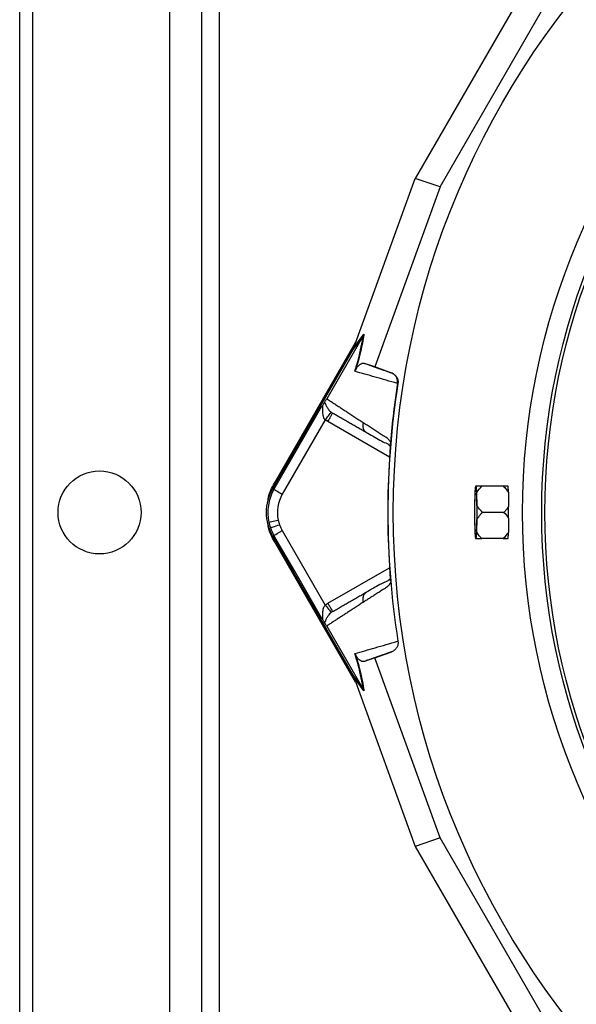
# Model space of a CAD drawing. Header units: millimetres. Extents: x 2154 to 3654, y 2206 to 3676.
# Tile 5 of 15: x 2154 to 2502, y 2698 to 3315. Entities that reach past the tile are written whole.
import ezdxf

# ---------------------------------------------------------------- set-up
doc = ezdxf.new("R2010")
doc.units = ezdxf.units.MM
doc.header["$LTSCALE"] = 2

msp = doc.modelspace()

# ---------------------------------------------------------------- linework, layer by layer
at = {"color": 7, "linetype": 'Continuous', "lineweight": 25}
for p, q in [((2278.62, 3676.48), (2278.62, 2336.48)), ((2153.62, 2376.48), (2153.62, 3636.48)), ((2161.62, 3636.48), (2161.62, 2376.48)), ((2247.62, 2376.48), (2247.62, 3636.48)), ((2267.62, 2376.48), (2267.62, 3636.48)), ((2471.28, 3336.81), (2401.38, 3215.75)), ((2416.93, 3210.48), (2483.61, 3325.98)), ((2363.03, 3110.15), (2401.38, 3215.75)), ((2416.93, 3210.48), (2401.38, 3215.75)), ((2416.93, 3210.48), (2375.96, 3097.69)), ((2368.69, 3117.16), (2345.91, 3077.7)), ((2368.7, 3117.19), (2362.33, 3108.52)), ((2362.82, 3109.56), (2369.2, 3118.24)), ((2313.12, 3024.75), (2364.05, 3112.97)), ((2313.48, 3024.54), (2363.23, 3110.72)), ((2362.33, 3108.52), (2312.02, 3021.38)), ((2375.96, 3097.69), (2369.58, 3099.85)), ((2386.66, 3093.8), (2375.96, 3097.69)), ((2386.42, 3093.88), (2386.66, 3093.8)), ((2390.54, 3087.23), (2390.27, 3087.31)), ((2312.87, 3020.89), (2342.94, 3072.96)), ((2345, 3064.54), (2318.07, 3017.89)), ((2346.63, 3063.42), (2345, 3064.54)), ((2370.53, 3056.73), (2371.22, 3056.15)), ((2385.72, 3049.49), (2385.71, 3049.31)), ((2313.12, 3024.75), (2313.48, 3024.54)), ((2312.87, 3020.89), (2312.02, 3021.38)), ((2438.73, 3018.75), (2438.51, 3010.67)), ((2439.53, 3022.93), (2439.08, 3022.93)), ((2440.1, 3010.67), (2439.88, 3018.75)), ((2456.46, 3022.93), (2443.04, 3022.93)), ((2456.92, 3006.48), (2443.5, 3006.48)), ((2438.51, 3002.3), (2438.73, 2994.22)), ((2439.88, 2994.22), (2440.1, 3002.3)), ((2312.87, 2992.08), (2312.02, 2991.59)), ((2312.02, 2991.59), (2362.33, 2904.45)), ((2313.12, 2988.22), (2313.48, 2988.43)), ((2364.05, 2900), (2313.12, 2988.22)), ((2363.23, 2902.25), (2313.48, 2988.43)), ((2439.08, 2990.03), (2439.53, 2990.03)), ((2456.46, 2990.03), (2443.04, 2990.03)), ((2385.71, 2963.66), (2385.72, 2963.48)), ((2371.22, 2956.82), (2370.53, 2956.24)), ((2345, 2948.43), (2346.63, 2949.55)), ((2345.91, 2935.27), (2368.69, 2895.81)), ((2390.27, 2925.66), (2390.54, 2925.74)), ((2375.96, 2915.28), (2386.66, 2919.17)), ((2386.66, 2919.17), (2386.42, 2919.09)), ((2375.96, 2915.28), (2369.58, 2913.12)), ((2416.93, 2802.49), (2375.96, 2915.28)), ((2362.33, 2904.45), (2368.7, 2895.78)), ((2369.2, 2894.73), (2362.82, 2903.41)), ((2363.03, 2902.82), (2401.38, 2797.22)), ((2416.93, 2802.49), (2401.38, 2797.22)), ((2483.61, 2686.99), (2416.93, 2802.49)), ((2401.38, 2797.22), (2471.28, 2676.16))]:
    msp.add_line(p, q, dxfattribs=at)
at = {"color": 8, "linetype": 'Continuous', "lineweight": 25}
for p, q in [((2385.27, 3041.11), (2346.63, 3063.42)), ((2346.63, 2949.55), (2385.27, 2971.85))]:
    msp.add_line(p, q, dxfattribs=at)
at = {"color": 7, "linetype": 'Continuous', "lineweight": 25, "flags": 128}
for points in [[(2345, 3064.54), (2345.72, 3065.43), (2346.4, 3066.28), (2347.04, 3067.08), (2347.61, 3067.78), (2348.08, 3068.36), (2348.43, 3068.8), (2348.66, 3069.09), (2348.76, 3069.21)], [(2311.26, 3019.97), (2311.39, 3020.3), (2313.48, 3024.54)], [(2312.87, 3020.89), (2313, 3020.81), (2313.32, 3020.63), (2313.81, 3020.35), (2314.46, 3019.97), (2315.24, 3019.52), (2316.12, 3019.01), (2317.07, 3018.46), (2318.07, 3017.89)], [(2438.73, 3006.48), (2438.74, 3009.38), (2438.79, 3012.11), (2438.87, 3014.51), (2438.98, 3016.44), (2439.1, 3017.8), (2439.24, 3018.5), (2439.38, 3018.5), (2439.51, 3017.8), (2439.64, 3016.44), (2439.74, 3014.51), (2439.82, 3012.11), (2439.87, 3009.38), (2439.89, 3006.48), (2439.87, 3003.59), (2439.82, 3000.86), (2439.74, 2998.46), (2439.64, 2996.53), (2439.51, 2995.17), (2439.38, 2994.47), (2439.24, 2994.47), (2439.1, 2995.17), (2438.98, 2996.53), (2438.87, 2998.46), (2438.79, 3000.86), (2438.74, 3003.59), (2438.73, 3006.48)], [(2309.68, 3000.34), (2309.82, 3000.37), (2310.18, 3000.45), (2310.73, 3000.57), (2311.46, 3000.73), (2312.34, 3000.92), (2313.34, 3001.14), (2314.42, 3001.37), (2315.54, 3001.62)], [(2310.7, 2996.77), (2310.84, 2996.82), (2311.19, 2996.95), (2311.72, 2997.14), (2312.42, 2997.39), (2313.27, 2997.69), (2314.23, 2998.04), (2315.27, 2998.41), (2316.35, 2998.79)], [(2313.48, 2988.43), (2311.39, 2992.67), (2311.26, 2993)], [(2318.07, 2995.08), (2333.15, 2968.96), (2345, 2948.43)], [(2342.94, 2940.01), (2326.1, 2969.17), (2312.87, 2992.08)], [(2345, 2948.43), (2345.72, 2947.54), (2346.4, 2946.69), (2347.04, 2945.89), (2347.61, 2945.19), (2348.08, 2944.61), (2348.43, 2944.17), (2348.66, 2943.88), (2348.76, 2943.76)]]:
    msp.add_lwpolyline(points, dxfattribs=at)
at = {"color": 7, "linetype": 'Continuous', "lineweight": 25}
for centre, radius in [((2903.62, 3006.48), 516.02), ((2903.62, 3006.48), 435.02), ((2903.62, 3006.48), 423), ((2903.62, 3006.48), 421), ((2203.62, 3006.48), 26)]:
    msp.add_circle(centre, radius, dxfattribs=at)
for centre, radius, start, end in [((2903.62, 3006.48), 519.4, 171.05652, 188.94348), ((2337.82, 3006.48), 29.79, 150, 210), ((2337.82, 3006.48), 28.81, 150, 192.32142), ((2337.82, 3006.48), 22.81, 150, 192.32142), ((2481.22, 3017.32), 42.51, 172.41502, 178.07177), ((2397.38, 3017.32), 42.52, 1.92958, 7.58445), ((2450.6, 3021.43), 9.03, 8.83086, 9.56522), ((2788.45, 3006.48), 349.96, 179.3155, 180.6845), ((2090.54, 3006.48), 349.59, 359.31478, 0.68522), ((2337.82, 3006.48), 28.81, 192.32142, 199.70424), ((2337.82, 3006.48), 22.81, 192.32142, 199.70424), ((2337.82, 3006.48), 22.81, 199.70424, 210), ((2337.82, 3006.48), 28.81, 199.70424, 210), ((2481.22, 2995.65), 42.51, 181.92823, 187.58498), ((2397.38, 2995.65), 42.52, 352.41555, 358.07042), ((2450.6, 2991.54), 9.03, 350.43478, 351.16914)]:
    msp.add_arc(centre, radius, start, end, dxfattribs=at)
for centre, major_axis, ratio, start_param, end_param in [((2361.49, 3107.49), (11.84, 32.46), 0.015428, 4.781806, 4.800012), ((2904.65, 3018.86), (36.91, 443.57), 0.999611, 1.653526, 1.673308), ((2904.65, 2994.11), (-36.91, 443.57), 0.999611, 1.468285, 1.488067), ((2361.49, 2905.48), (-11.84, 32.46), 0.015428, 4.624766, 4.642972)]:
    msp.add_ellipse(centre, major_axis=major_axis, ratio=ratio, start_param=start_param, end_param=end_param, dxfattribs=at)
for points, knots in [([(2363.62, 3094.9), (2364.35, 3097.44), (2365, 3099.78), (2366.13, 3104.13), (2366.61, 3106.12), (2367.23, 3108.88), (2367.42, 3109.76), (2367.76, 3111.45), (2367.91, 3112.25), (2368.32, 3114.54), (2368.53, 3115.91), (2368.69, 3117.16)], [0, 0, 0, 0, 0.25, 0.25, 0.5, 0.5, 0.625, 0.625, 0.75, 0.75, 1, 1, 1, 1]), ([(2369.2, 3118.24), (2369.12, 3117.68), (2368.83, 3115.59), (2368.14, 3111.84), (2366.96, 3106.58), (2365.68, 3101.49), (2364.59, 3097.64), (2364.08, 3095.79)], [0, 0, 0, 0, 0.10666, 0.403143, 0.607796, 0.812344, 1, 1, 1, 1]), ([(2368.7, 3117.19), (2368.88, 3117.52), (2369.06, 3117.87), (2369.19, 3118.23), (2369.2, 3118.24)], [0, 0, 0, 0, 0.976224, 1, 1, 1, 1]), ([(2364.08, 3095.79), (2364.14, 3095.95), (2364.38, 3096.49), (2364.8, 3097.19), (2365.3, 3097.92), (2366.27, 3098.94), (2367.5, 3099.84), (2368.67, 3100.03), (2369.31, 3099.9), (2369.58, 3099.85)], [0, 0, 0, 0, 0.014357, 0.049627, 0.124372, 0.19944, 0.496383, 0.793753, 1, 1, 1, 1]), ([(2369.58, 3099.85), (2370.12, 3099.66), (2374.37, 3098.15), (2379.94, 3096.18), (2385.26, 3094.29), (2386.42, 3093.88)], [0, 0, 0, 0, 0.102589, 0.804819, 1, 1, 1, 1]), ([(2390.26, 3087.27), (2385.39, 3088.68), (2380.75, 3090.01), (2371.88, 3092.54), (2367.66, 3093.75), (2363.62, 3094.9)], [0, 0, 0, 0, 0.5, 0.5, 1, 1, 1, 1]), ([(2390.27, 3087.31), (2390.31, 3087.99), (2390.39, 3089.33), (2389.66, 3091.26), (2388.36, 3092.88), (2387.12, 3093.62), (2386.43, 3093.87), (2386.42, 3093.88)], [0, 0, 0, 0, 0.243076, 0.486112, 0.730219, 0.994534, 1, 1, 1, 1]), ([(2386.66, 3093.8), (2387.31, 3093.57), (2387.91, 3093.22), (2388.98, 3092.34), (2389.43, 3091.81), (2389.96, 3090.91), (2390.11, 3090.6), (2390.35, 3089.96), (2390.44, 3089.63), (2390.64, 3088.6), (2390.65, 3087.92), (2390.54, 3087.23)], [0, 0, 0, 0, 0.25, 0.25, 0.5, 0.5, 0.625, 0.625, 0.75, 0.75, 1, 1, 1, 1]), ([(2344.5, 3075.47), (2344.42, 3075.35), (2344.33, 3075.21), (2344.11, 3074.87), (2343.99, 3074.68), (2343.72, 3074.24), (2343.57, 3074.01), (2343.26, 3073.5), (2343.1, 3073.23), (2342.94, 3072.96)], [0, 0, 0, 0, 0.25, 0.25, 0.5, 0.5, 0.75, 0.75, 1, 1, 1, 1]), ([(2345, 3064.54), (2344.65, 3064.91), (2344.4, 3065.34), (2343.99, 3066.25), (2343.84, 3066.72), (2343.51, 3068.12), (2343.43, 3069.07), (2343.41, 3070.42), (2343.42, 3070.86), (2343.45, 3071.73), (2343.47, 3072.15), (2343.49, 3072.71), (2343.49, 3072.88), (2343.47, 3073.18), (2343.44, 3073.29), (2343.34, 3073.38), (2343.27, 3073.36), (2343.11, 3073.21), (2343.02, 3073.09), (2342.94, 3072.96)], [0, 0, 0, 0, 0.125, 0.125, 0.25, 0.25, 0.5, 0.5, 0.625, 0.625, 0.75, 0.75, 0.8125, 0.8125, 0.875, 0.875, 0.9375, 0.9375, 1, 1, 1, 1]), ([(2344.5, 3075.47), (2344.66, 3075.69), (2344.83, 3075.94), (2345.15, 3076.45), (2345.27, 3076.64), (2345.48, 3076.99), (2345.56, 3077.11), (2345.72, 3077.37), (2345.8, 3077.52), (2345.89, 3077.66)], [0, 0, 0, 0, 0.5, 0.5, 0.75, 0.75, 0.875, 0.875, 1, 1, 1, 1]), ([(2344.5, 3075.47), (2344.7, 3075.2), (2344.89, 3074.8), (2345.32, 3073.9), (2345.56, 3073.39), (2346.16, 3072.29), (2346.52, 3071.7), (2347.2, 3070.78), (2347.46, 3070.46), (2348.05, 3069.83), (2348.38, 3069.51), (2348.76, 3069.21)], [0, 0, 0, 0, 0.25, 0.25, 0.5, 0.5, 0.75, 0.75, 0.875, 0.875, 1, 1, 1, 1]), ([(2345.91, 3077.7), (2346.27, 3077.46), (2347, 3076.98), (2348.11, 3076.26), (2349.23, 3075.53), (2350.36, 3074.79), (2351.5, 3074.05), (2352.65, 3073.3), (2353.82, 3072.54), (2355, 3071.77), (2356.19, 3071), (2357.39, 3070.22), (2358.6, 3069.43), (2359.82, 3068.63), (2361.06, 3067.83), (2362.31, 3067.02), (2363.57, 3066.2), (2364.84, 3065.38), (2366.13, 3064.55), (2367.42, 3063.71), (2368.3, 3063.14), (2368.74, 3062.86)], [0, 0, 0, 0, 0.055211, 0.1101282, 0.1647529, 0.2190862, 0.2731293, 0.3268835, 0.38035, 0.4335301, 0.4864251, 0.5390363, 0.5913651, 0.6434129, 0.6951811, 0.7466711, 0.7978843, 0.8488223, 0.8994865, 0.9498786, 1, 1, 1, 1]), ([(2346.63, 3063.42), (2347.03, 3064.1), (2347.42, 3064.78), (2348.15, 3066.04), (2348.48, 3066.61), (2349.03, 3067.57), (2349.26, 3067.96), (2349.56, 3068.48), (2349.63, 3068.62), (2349.63, 3068.62)], [0, 0, 0, 0, 0.25, 0.25, 0.5, 0.5, 0.75, 0.75, 1, 1, 1, 1]), ([(2371.22, 3056.15), (2370.79, 3056.4), (2369.94, 3056.89), (2368.67, 3057.63), (2367.41, 3058.35), (2366.16, 3059.08), (2364.92, 3059.79), (2363.68, 3060.5), (2362.46, 3061.21), (2361.25, 3061.91), (2360.04, 3062.61), (2358.85, 3063.3), (2357.66, 3063.98), (2356.49, 3064.66), (2355.32, 3065.33), (2354.17, 3066), (2353.02, 3066.66), (2351.88, 3067.32), (2350.75, 3067.97), (2350.01, 3068.4), (2349.64, 3068.62)], [0, 0, 0, 0, 0.052635, 0.105608, 0.158921, 0.212573, 0.266566, 0.320902, 0.37558, 0.430604, 0.485973, 0.541688, 0.597751, 0.654162, 0.710923, 0.768034, 0.825496, 0.883311, 0.941478, 1, 1, 1, 1]), ([(2368.74, 3062.86), (2369.15, 3062.59), (2369.97, 3062.07), (2371.22, 3061.26), (2372.48, 3060.45), (2373.75, 3059.63), (2375.42, 3058.55), (2377.51, 3057.21), (2379.64, 3055.85), (2381.37, 3054.75), (2382.41, 3054.09), (2383.16, 3053.6), (2383.59, 3053.29), (2383.95, 3053), (2384.3, 3052.67), (2384.66, 3052.25), (2385.06, 3051.74), (2385.44, 3051.17), (2385.69, 3050.74), (2385.82, 3050.52)], [0, 0, 0, 0, 0.077777, 0.1552, 0.232272, 0.308995, 0.385372, 0.530526, 0.674474, 0.747423, 0.819615, 0.846383, 0.869761, 0.889755, 0.906383, 0.929523, 0.9528, 0.976272, 1, 1, 1, 1]), ([(2370.48, 3056.66), (2373.45, 3055.01), (2377.64, 3052.67), (2382.17, 3050.1), (2384.44, 3049.53), (2385.33, 3048.18), (2385.65, 3047.7)], [0, 0, 0, 0, 0.578265, 0.819399, 0.935238, 1, 1, 1, 1]), ([(2385.71, 3049.31), (2385.71, 3049.22), (2385.7, 3049.04), (2385.69, 3048.74), (2385.68, 3048.43), (2385.67, 3048.11), (2385.65, 3047.77), (2385.64, 3047.42), (2385.62, 3047.06), (2385.6, 3046.68), (2385.58, 3046.29), (2385.56, 3045.88), (2385.53, 3045.46), (2385.51, 3045.02), (2385.47, 3044.44), (2385.43, 3043.69), (2385.38, 3042.78), (2385.32, 3041.86), (2385.26, 3040.91), (2385.22, 3040.27), (2385.2, 3039.95)], [0, 0, 0, 0, 0.044249, 0.088103, 0.131644, 0.174954, 0.21812, 0.261226, 0.304357, 0.347601, 0.391041, 0.434763, 0.478847, 0.523375, 0.568424, 0.654803, 0.740537, 0.826241, 0.912528, 1, 1, 1, 1]), ([(2385.82, 3050.52), (2385.81, 3050.45), (2385.8, 3050.3), (2385.78, 3050.08), (2385.76, 3049.87), (2385.74, 3049.67), (2385.72, 3049.55), (2385.72, 3049.49)], [0, 0, 0, 0, 0.212576, 0.416535, 0.614103, 0.807726, 1, 1, 1, 1]), ([(2309.24, 3014.22), (2309.31, 3014.8), (2309.72, 3018.54), (2311.56, 3021.9), (2313.12, 3024.75)], [0, 0, 0, 0, 0.153545, 1, 1, 1, 1]), ([(2443.04, 3022.93), (2442.38, 3022.93), (2441.05, 3022.93), (2440.04, 3022.93), (2439.53, 3022.93)], [0, 0, 0, 0, 0.498187, 1, 1, 1, 1]), ([(2439.88, 3018.75), (2439.9, 3018.79), (2440.69, 3020.32), (2441.88, 3021.64), (2443.04, 3022.93)], [0, 0, 0, 0, 0.02562, 1, 1, 1, 1]), ([(2456.46, 3022.93), (2457.08, 3022.31), (2458.31, 3021.07), (2459.26, 3019.67), (2459.73, 3018.98)], [0, 0, 0, 0, 0.506633, 1, 1, 1, 1]), ([(2459.51, 3022.93), (2458.64, 3022.93), (2457.73, 3022.93), (2456.53, 3022.93), (2456.46, 3022.93)], [0, 0, 0, 0, 0.944003, 1, 1, 1, 1]), ([(2459.73, 3018.98), (2459.69, 3020.04), (2459.64, 3021.67), (2459.56, 3022.52), (2459.53, 3022.82)], [0, 0, 0, 0, 0.653625, 1, 1, 1, 1]), ([(2443.5, 3006.48), (2442.62, 3007.38), (2441.34, 3008.69), (2440.4, 3010.19), (2440.1, 3010.67)], [0, 0, 0, 0, 0.68242, 1, 1, 1, 1]), ([(2440.1, 3002.3), (2440.77, 3003.28), (2441.76, 3004.76), (2443.06, 3006.05), (2443.5, 3006.48)], [0, 0, 0, 0, 0.662988, 1, 1, 1, 1]), ([(2459.81, 3010.17), (2459.33, 3009.44), (2458.48, 3008.14), (2457.4, 3006.99), (2456.92, 3006.48)], [0, 0, 0, 0, 0.561523, 1, 1, 1, 1]), ([(2456.92, 3006.48), (2457.82, 3005.5), (2458.89, 3004.33), (2459.69, 3003), (2459.81, 3002.8)], [0, 0, 0, 0, 0.843882, 1, 1, 1, 1]), ([(2459.81, 3002.8), (2459.81, 3004.02), (2459.81, 3005.24), (2459.81, 3007.71), (2459.81, 3008.97), (2459.81, 3010.17)], [0, 0, 0, 0, 0.5, 0.5, 1, 1, 1, 1]), ([(2313.12, 2988.22), (2311.6, 2991.08), (2309.58, 2994.88), (2309.16, 2999.1), (2309.06, 3000.15)], [0, 0, 0, 0, 0.752144, 1, 1, 1, 1]), ([(2312.87, 2992.08), (2312.99, 2992.15), (2313.22, 2992.28), (2314.63, 2993.09), (2316.34, 2994.09), (2317.51, 2994.76), (2318.07, 2995.08)], [0, 0, 0, 0, 0.2707, 0.562315, 0.789294, 1, 1, 1, 1]), ([(2443.04, 2990.03), (2442.48, 2990.63), (2441.26, 2991.93), (2440.36, 2993.42), (2439.88, 2994.22)], [0, 0, 0, 0, 0.461378, 1, 1, 1, 1]), ([(2459.73, 2993.99), (2458.73, 2992.64), (2457.72, 2991.26), (2456.48, 2990.05), (2456.46, 2990.03)], [0, 0, 0, 0, 0.987551, 1, 1, 1, 1]), ([(2459.53, 2990.15), (2459.53, 2990.21), (2459.61, 2990.85), (2459.68, 2992.11), (2459.72, 2993.7), (2459.73, 2993.99)], [0, 0, 0, 0, 0.075429, 0.827246, 1, 1, 1, 1]), ([(2439.53, 2990.03), (2440.09, 2990.03), (2441.12, 2990.03), (2442.45, 2990.03), (2443.04, 2990.03)], [0, 0, 0, 0, 0.55134, 1, 1, 1, 1]), ([(2456.46, 2990.03), (2457.03, 2990.03), (2458.21, 2990.03), (2459.07, 2990.03), (2459.51, 2990.03)], [0, 0, 0, 0, 0.479807, 1, 1, 1, 1]), ([(2385.19, 2973.02), (2385.25, 2972.11), (2385.37, 2970.26), (2385.52, 2967.65), (2385.63, 2965.6), (2385.66, 2964.82), (2385.67, 2964.54)], [0, 0, 0, 0, 0.2720353, 0.5514716, 0.8450216, 1, 1, 1, 1]), ([(2385.2, 2973.02), (2385.21, 2972.86), (2385.23, 2972.54), (2385.26, 2972.06), (2385.29, 2971.58), (2385.32, 2971.11), (2385.35, 2970.65), (2385.38, 2970.19), (2385.4, 2969.73), (2385.43, 2969.28), (2385.46, 2968.84), (2385.49, 2968.26), (2385.53, 2967.57), (2385.57, 2966.8), (2385.61, 2966.07), (2385.64, 2965.39), (2385.67, 2964.76), (2385.7, 2964.17), (2385.71, 2963.83), (2385.71, 2963.66)], [0, 0, 0, 0, 0.043919, 0.087472, 0.13073, 0.173768, 0.216664, 0.259492, 0.30233, 0.345255, 0.388344, 0.431671, 0.51489, 0.596546, 0.677156, 0.757259, 0.837405, 0.91814, 1, 1, 1, 1]), ([(2385.82, 2962.45), (2385.74, 2962.32), (2385.6, 2962.08), (2385.39, 2961.73), (2385.17, 2961.4), (2384.96, 2961.1), (2384.74, 2960.81), (2384.51, 2960.54), (2384.29, 2960.3), (2384.06, 2960.07), (2383.77, 2959.81), (2383.36, 2959.5), (2382.75, 2959.1), (2382.01, 2958.63), (2381.17, 2958.09), (2379.78, 2957.2), (2377.87, 2955.98), (2375.5, 2954.47), (2373.2, 2952.98), (2370.94, 2951.53), (2369.48, 2950.58), (2368.74, 2950.11)], [0, 0, 0, 0, 0.013423, 0.026738, 0.039956, 0.053088, 0.066144, 0.079134, 0.09207, 0.104963, 0.117824, 0.141662, 0.172831, 0.217057, 0.263491, 0.312127, 0.449156, 0.58733, 0.723761, 0.861313, 1, 1, 1, 1]), ([(2385.25, 2964.58), (2385.06, 2964.36), (2384.27, 2963.45), (2382.83, 2963.04), (2381.09, 2962.15), (2378.51, 2960.85), (2374.98, 2958.89), (2372.04, 2957.2), (2370.48, 2956.3)], [0, 0, 0, 0, 0.038406, 0.157587, 0.27726, 0.405506, 0.68637, 1, 1, 1, 1]), ([(2349.64, 2944.35), (2350.03, 2944.58), (2350.81, 2945.04), (2352.01, 2945.73), (2353.22, 2946.42), (2354.44, 2947.13), (2355.66, 2947.84), (2356.9, 2948.55), (2358.15, 2949.27), (2359.41, 2950), (2360.68, 2950.73), (2361.96, 2951.47), (2363.25, 2952.22), (2364.55, 2952.97), (2365.86, 2953.72), (2367.18, 2954.49), (2368.52, 2955.26), (2369.86, 2956.03), (2370.77, 2956.56), (2371.22, 2956.82)], [0, 0, 0, 0, 0.061953, 0.123509, 0.18467, 0.245435, 0.305808, 0.365787, 0.425376, 0.484574, 0.543383, 0.601804, 0.659839, 0.717488, 0.774754, 0.831636, 0.888137, 0.944258, 1, 1, 1, 1]), ([(2368.74, 2950.11), (2368.34, 2949.85), (2367.55, 2949.34), (2366.37, 2948.58), (2365.21, 2947.83), (2364.05, 2947.08), (2362.91, 2946.34), (2361.77, 2945.6), (2360.65, 2944.87), (2359.53, 2944.15), (2358.42, 2943.43), (2357.33, 2942.72), (2356.24, 2942.01), (2355.17, 2941.31), (2354.1, 2940.61), (2353.04, 2939.93), (2351.99, 2939.24), (2350.96, 2938.57), (2349.93, 2937.9), (2348.91, 2937.23), (2347.9, 2936.57), (2346.89, 2935.92), (2346.23, 2935.49), (2345.9, 2935.27)], [0, 0, 0, 0, 0.045336, 0.090894, 0.136674, 0.182678, 0.228907, 0.275362, 0.322044, 0.368954, 0.416093, 0.463462, 0.511063, 0.558896, 0.606962, 0.655262, 0.703798, 0.752569, 0.801578, 0.850824, 0.900309, 0.950034, 1, 1, 1, 1]), ([(2346.63, 2949.55), (2347.03, 2948.87), (2347.42, 2948.19), (2348.15, 2946.93), (2348.48, 2946.36), (2349.03, 2945.4), (2349.26, 2945.01), (2349.56, 2944.49), (2349.64, 2944.35), (2349.64, 2944.35)], [0, 0, 0, 0, 0.25, 0.25, 0.5, 0.5, 0.75, 0.75, 1, 1, 1, 1]), ([(2342.94, 2940.01), (2343.02, 2939.88), (2343.11, 2939.76), (2343.27, 2939.61), (2343.34, 2939.59), (2343.44, 2939.68), (2343.47, 2939.79), (2343.49, 2940.08), (2343.49, 2940.26), (2343.47, 2940.82), (2343.45, 2941.24), (2343.42, 2942.1), (2343.41, 2942.55), (2343.43, 2943.9), (2343.51, 2944.85), (2343.84, 2946.25), (2343.99, 2946.72), (2344.29, 2947.39), (2344.41, 2947.61), (2344.67, 2948.04), (2344.83, 2948.24), (2345, 2948.43)], [0, 0, 0, 0, 0.0625, 0.0625, 0.125, 0.125, 0.1875, 0.1875, 0.25, 0.25, 0.375, 0.375, 0.5, 0.5, 0.75, 0.75, 0.875, 0.875, 0.9375, 0.9375, 1, 1, 1, 1]), ([(2348.76, 2943.76), (2348.38, 2943.46), (2348.05, 2943.15), (2347.47, 2942.52), (2347.21, 2942.2), (2346.52, 2941.27), (2346.16, 2940.68), (2345.56, 2939.58), (2345.32, 2939.07), (2344.89, 2938.17), (2344.7, 2937.77), (2344.5, 2937.5)], [0, 0, 0, 0, 0.125, 0.125, 0.25, 0.25, 0.5, 0.5, 0.75, 0.75, 1, 1, 1, 1]), ([(2344.5, 2937.5), (2344.42, 2937.62), (2344.33, 2937.76), (2344.11, 2938.1), (2343.99, 2938.29), (2343.72, 2938.73), (2343.57, 2938.96), (2343.26, 2939.47), (2343.1, 2939.74), (2342.94, 2940.01)], [0, 0, 0, 0, 0.25, 0.25, 0.5, 0.5, 0.75, 0.75, 1, 1, 1, 1]), ([(2345.91, 2935.27), (2345.73, 2935.57), (2345.57, 2935.85), (2345.28, 2936.32), (2345.16, 2936.51), (2344.94, 2936.85), (2344.84, 2937), (2344.66, 2937.27), (2344.58, 2937.39), (2344.5, 2937.5)], [0, 0, 0, 0, 0.25, 0.25, 0.5, 0.5, 0.75, 0.75, 1, 1, 1, 1]), ([(2363.62, 2918.07), (2367.66, 2919.22), (2371.88, 2920.43), (2380.75, 2922.96), (2385.39, 2924.29), (2390.26, 2925.7)], [0, 0, 0, 0, 0.5, 0.5, 1, 1, 1, 1]), ([(2390.54, 2925.74), (2390.65, 2925.05), (2390.64, 2924.36), (2390.38, 2923), (2390.13, 2922.35), (2389.6, 2921.45), (2389.4, 2921.17), (2388.95, 2920.65), (2388.71, 2920.41), (2387.91, 2919.74), (2387.31, 2919.4), (2386.66, 2919.17)], [0, 0, 0, 0, 0.25, 0.25, 0.5, 0.5, 0.625, 0.625, 0.75, 0.75, 1, 1, 1, 1]), ([(2386.42, 2919.09), (2385.62, 2918.81), (2380.66, 2917.05), (2375.04, 2915.05), (2370.45, 2913.43), (2369.58, 2913.12)], [0, 0, 0, 0, 0.133371, 0.835601, 1, 1, 1, 1]), ([(2368.69, 2895.81), (2368.53, 2897.06), (2368.32, 2898.43), (2367.91, 2900.72), (2367.76, 2901.52), (2367.42, 2903.21), (2367.23, 2904.09), (2366.61, 2906.85), (2366.13, 2908.84), (2365, 2913.19), (2364.35, 2915.53), (2363.62, 2918.07)], [0, 0, 0, 0, 0.25, 0.25, 0.375, 0.375, 0.5, 0.5, 0.75, 0.75, 1, 1, 1, 1]), ([(2364.08, 2917.18), (2364.59, 2915.33), (2365.68, 2911.48), (2366.96, 2906.39), (2368.14, 2901.13), (2368.83, 2897.38), (2369.12, 2895.29), (2369.2, 2894.73)], [0, 0, 0, 0, 0.187656, 0.392204, 0.596857, 0.89334, 1, 1, 1, 1]), ([(2369.58, 2913.12), (2369.22, 2913.05), (2368.52, 2912.92), (2367.41, 2913.29), (2366.43, 2913.93), (2365.7, 2914.61), (2365.18, 2915.23), (2364.74, 2915.88), (2364.41, 2916.41), (2364.14, 2917.04), (2364.08, 2917.18)], [0, 0, 0, 0, 0.276314, 0.544227, 0.717559, 0.828271, 0.898432, 0.942707, 0.987325, 1, 1, 1, 1]), ([(2369.2, 2894.73), (2369.19, 2894.74), (2369.06, 2895.1), (2368.88, 2895.45), (2368.7, 2895.78)], [0, 0, 0, 0, 0.023776, 1, 1, 1, 1])]:
    msp.add_open_spline(points, degree=3, knots=knots, dxfattribs=at)
for points in [[(2368.69, 3117.16), (2368.69, 3117.17), (2368.7, 3117.18), (2368.7, 3117.19)], [(2362.82, 3109.56), (2362.68, 3109.2), (2362.52, 3108.85), (2362.33, 3108.52)], [(2364.08, 3095.79), (2363.95, 3095.48), (2363.8, 3095.19), (2363.62, 3094.9)], [(2390.27, 3087.29), (2389.31, 3081.19), (2387.6, 3068.96), (2386.34, 3056.67), (2385.82, 3050.52)], [(2348.76, 3069.21), (2349.04, 3068.99), (2349.33, 3068.79), (2349.63, 3068.62)], [(2385.2, 3039.95), (2383.76, 3017.67), (2383.76, 2995.3), (2385.2, 2973.02)], [(2349.63, 2944.35), (2349.33, 2944.18), (2349.04, 2943.98), (2348.76, 2943.76)], [(2364.08, 2917.18), (2363.95, 2917.49), (2363.8, 2917.78), (2363.62, 2918.07)], [(2362.33, 2904.45), (2362.52, 2904.11), (2362.68, 2903.77), (2362.82, 2903.41)], [(2368.7, 2895.78), (2368.7, 2895.79), (2368.69, 2895.8), (2368.69, 2895.81)]]:
    msp.add_open_spline(points, degree=3, dxfattribs=at)
at = {"color": 8, "linetype": 'Continuous', "lineweight": 25}
for points, knots in [([(2368.74, 3062.86), (2368.61, 3062.23), (2368.33, 3060.93), (2368.75, 3058.98), (2369.52, 3057.49), (2370.28, 3056.91), (2370.53, 3056.73)], [0, 0, 0, 0, 0.2758161, 0.5676125, 0.8594122, 1, 1, 1, 1]), ([(2370.53, 2956.24), (2370.28, 2956.06), (2369.52, 2955.48), (2368.75, 2953.99), (2368.33, 2952.04), (2368.61, 2950.74), (2368.74, 2950.11)], [0, 0, 0, 0, 0.140588, 0.432388, 0.724184, 1, 1, 1, 1])]:
    msp.add_open_spline(points, degree=3, knots=knots, dxfattribs=at)

doc.saveas('drawing.dxf')
